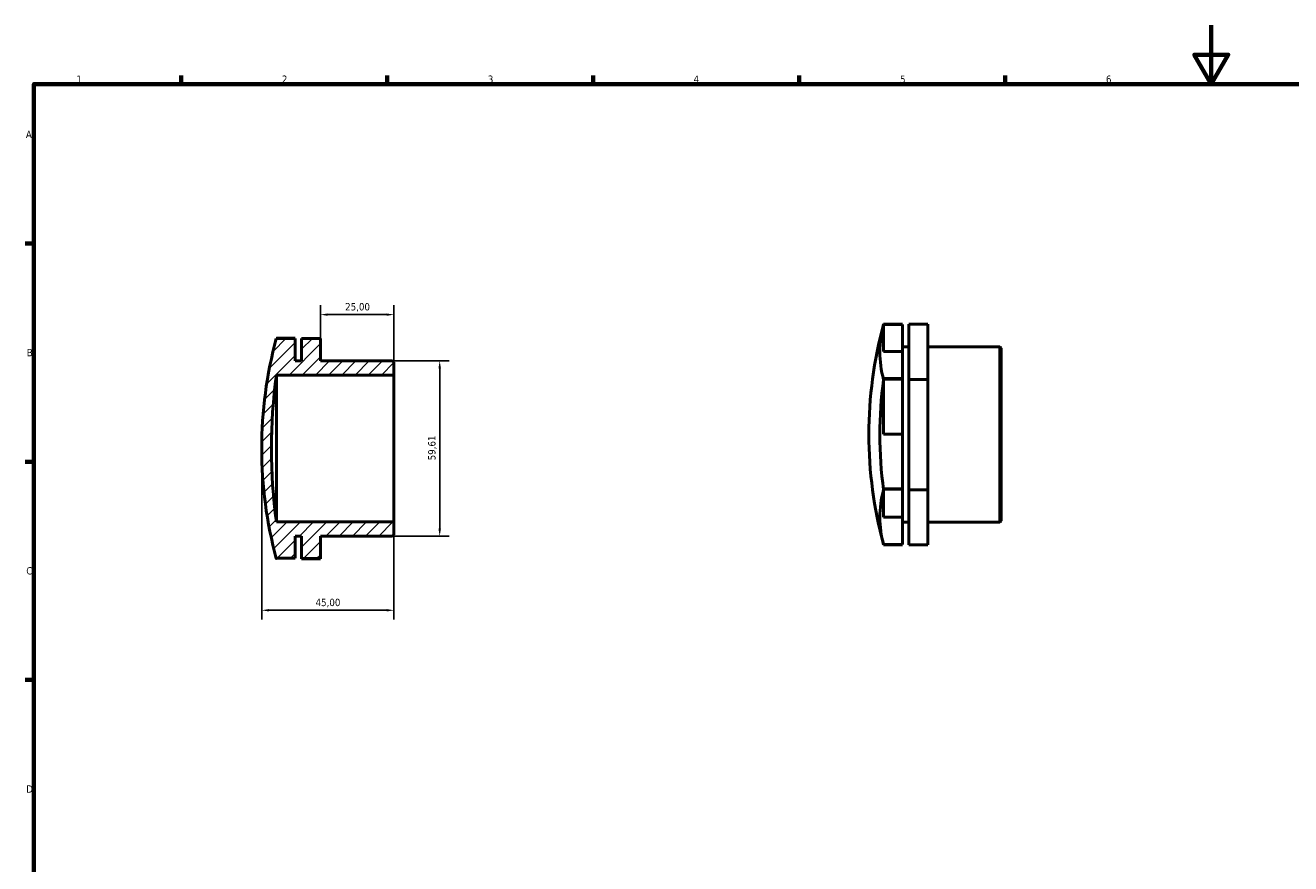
# Model space of a CAD drawing. Header units: millimetres. Extents: x 0 to 895, y 0 to 594.
# Tile 2 of 3: x 17 to 448, y 309 to 594. Entities that reach past the tile are written whole.
import ezdxf

# ---------------------------------------------------------------- set-up
doc = ezdxf.new("R2010")
doc.units = ezdxf.units.MM
for name, color, linetype, lineweight in [('Border (ISO)', 7, 'Continuous', 70), ('Dimension (ISO)', 7, 'Continuous', 25), ('Hatch (ISO)', 7, 'Continuous', 18), ('Visible (ISO)', 7, 'Continuous', 50)]:
    doc.layers.add(name, color=color, linetype=linetype, lineweight=lineweight)
doc.styles.add('Note Text (ISO)', font='tahoma.ttf')
doc.dimstyles.new('Default (ISO)', dxfattribs={"dimtxt": 2.5, "dimasz": 2.5, "dimexe": 3.175, "dimexo": 0, "dimgap": 0.762, "dimtad": 1, "dimrnd": 1e-08, "dimzin": 0, "dimtxsty": 'Note Text (ISO)', "dimcen": 0.09, "dimdle": 10, "dimclrd": 256, "dimclre": 256, "dimclrt": 232, "dimazin": 0, "dimtfac": 1.40208, "dimtmove": 0, "dimatfit": 3, "dimfxl": 1, "dimtolj": 1, "dimtzin": 0, "dimlwd": -1, "dimlwe": -1, "dimarcsym": 0})

# ---------------------------------------------------------------- blocks, each defined once
blk = doc.blocks.new('Borders Default Border')
at = {"layer": 'Border (ISO)'}
for p, q in [((70.08, 574), (70.08, 576.9)), ((140.17, 574), (140.17, 576.9)), ((210.25, 574), (210.25, 576.9)), ((280.33, 574), (280.33, 576.9)), ((350.42, 574), (350.42, 576.9)), ((20, 519.75), (17.1, 519.75)), ((20, 445.5), (17.1, 445.5)), ((20, 371.25), (17.1, 371.25))]:
    blk.add_line(p, q, dxfattribs=at)
at = {"layer": 'Border (ISO)', "flags": 128}
for points in [[(420.5, 594), (420.5, 574), (414.73, 584), (426.27, 584), (420.5, 574)], [(20, 20), (20, 574), (821, 574), (821, 20), (20, 20)]]:
    blk.add_lwpolyline(points, dxfattribs=at)
at = {"layer": 'Border (ISO)', "color": 232, "true_color": 0xca0064, "char_height": 2.5, "attachment_point": 7, "style": 'Note Text (ISO)'}
for s, insert in [('1', (34.48, 574.4)), ('2', (104.37, 574.4)), ('3', (174.43, 574.35)), ('4', (244.42, 574.4)), ('5', (314.64, 574.35)), ('6', (384.66, 574.35)), ('A', (17.29, 555.62)), ('B', (17.59, 481.37)), ('C', (17.43, 407.08)), ('D', (17.43, 332.88))]:
    blk.add_mtext(s, dxfattribs=dict(at, insert=insert))
blk = doc.blocks.new('*D7')
at = {"layer": 'Defpoints', "color": 0, "transparency": 16777216}
for p in [(142.05, 479.81), (142.05, 420.19), (158.05, 420.19)]:
    blk.add_point(p, dxfattribs=at)
at = {"layer": 'Dimension (ISO)', "transparency": 16777216}
for p, q in [((142.05, 479.81), (161.23, 479.81)), ((158.05, 477.31), (158.05, 422.69)), ((142.05, 420.19), (161.23, 420.19))]:
    blk.add_line(p, q, dxfattribs=at)
for points in [[(157.63, 477.31), (158.47, 477.31), (158.05, 479.81)], [(157.63, 422.69), (158.47, 422.69), (158.05, 420.19)]]:
    blk.add_solid(points, dxfattribs=at)
at = {"layer": 'Dimension (ISO)', "color": 232, "true_color": 0xca0064, "transparency": 16777216, "insert": (154.12, 445.97), "char_height": 2.5, "attachment_point": 1, "rotation": 90, "style": 'Note Text (ISO)'}
blk.add_mtext('\\A1;59,61', dxfattribs=at)
blk = doc.blocks.new('*D8')
at = {"layer": 'Defpoints', "color": 0, "transparency": 16777216}
for p in [(97.5, 450), (142.5, 425), (97.5, 394.94)]:
    blk.add_point(p, dxfattribs=at)
at = {"layer": 'Dimension (ISO)', "transparency": 16777216}
for p, q in [((97.5, 450), (97.5, 391.76)), ((142.5, 425), (142.5, 391.76)), ((140, 394.94), (100, 394.94))]:
    blk.add_line(p, q, dxfattribs=at)
for points in [[(100, 395.36), (100, 394.52), (97.5, 394.94)], [(140, 395.36), (140, 394.52), (142.5, 394.94)]]:
    blk.add_solid(points, dxfattribs=at)
at = {"layer": 'Dimension (ISO)', "color": 232, "true_color": 0xca0064, "transparency": 16777216, "insert": (115.83, 398.87), "char_height": 2.5, "attachment_point": 1, "style": 'Note Text (ISO)'}
blk.add_mtext('\\A1;45,00', dxfattribs=at)
blk = doc.blocks.new('*D9')
at = {"layer": 'Defpoints', "color": 0, "transparency": 16777216}
for p in [(142.5, 495.55), (117.5, 487.46), (142.5, 475)]:
    blk.add_point(p, dxfattribs=at)
at = {"layer": 'Dimension (ISO)', "transparency": 16777216}
for p, q in [((117.5, 487.46), (117.5, 498.72)), ((120, 495.55), (140, 495.55)), ((142.5, 475), (142.5, 498.72))]:
    blk.add_line(p, q, dxfattribs=at)
for points in [[(120, 495.96), (120, 495.13), (117.5, 495.55)], [(140, 495.96), (140, 495.13), (142.5, 495.55)]]:
    blk.add_solid(points, dxfattribs=at)
at = {"layer": 'Dimension (ISO)', "color": 232, "true_color": 0xca0064, "transparency": 16777216, "insert": (125.89, 499.48), "char_height": 2.5, "attachment_point": 1, "style": 'Note Text (ISO)'}
blk.add_mtext('\\A1;25,00', dxfattribs=at)

msp = doc.modelspace()

# ---------------------------------------------------------------- hatches: boundary and pattern name
at = {"layer": 'Hatch (ISO)'}
h = msp.add_hatch(dxfattribs=at)
h.set_pattern_fill('ANSI31', color=256, scale=25.4, style=0)
h.set_pattern_definition([(45, (0, 0), (-2.245064, 2.245064), [])])
edge = h.paths.add_edge_path()
edge.add_line((142.5, 479.357), (142.05, 479.807))
edge.add_line((142.05, 479.807), (117.5, 479.807))
edge.add_line((117.5, 479.807), (117.5, 487.461))
edge.add_line((117.5, 487.461), (111.071, 487.461))
edge.add_line((111.071, 487.461), (111.071, 479.807))
edge.add_line((111.071, 479.807), (108.929, 479.807))
edge.add_line((108.929, 479.807), (108.929, 487.375))
edge.add_line((108.929, 487.375), (102.5, 487.375))
edge.add_line((102.5, 487.375), (102.5, 487.461))
edge.add_line((102.5, 487.461), (102.482, 487.461))
edge.add_ellipse((240.826, 450), major_axis=(-138.344, 37.46), ratio=1, start_angle=0, end_angle=30.30211)
edge.add_line((102.482, 412.54), (102.5, 412.54))
edge.add_line((102.5, 412.54), (102.5, 412.626))
edge.add_line((102.5, 412.626), (108.929, 412.626))
edge.add_line((108.929, 412.626), (108.929, 420.193))
edge.add_line((108.929, 420.193), (111.071, 420.193))
edge.add_line((111.071, 420.193), (111.071, 412.54))
edge.add_line((111.071, 412.54), (117.5, 412.54))
edge.add_line((117.5, 412.54), (117.5, 420.193))
edge.add_line((117.5, 420.193), (142.05, 420.193))
edge.add_line((142.05, 420.193), (142.5, 420.643))
edge.add_line((142.5, 420.643), (142.5, 425))
edge.add_line((142.5, 425), (102.5, 425))
edge.add_ellipse((285.474, 450), major_axis=(-182.974, -25), ratio=1, start_angle=344.4395, end_angle=360, ccw=False)
edge.add_line((102.5, 475), (142.5, 475))
edge.add_line((142.5, 475), (142.5, 479.357))

# ---------------------------------------------------------------- linework, layer by layer
at = {"layer": 'Visible (ISO)'}
for p, q in [((309.031, 492.303), (309.031, 482.955)), ((315.46, 492.303), (309.031, 492.303)), ((309.031, 492.303), (309.031, 492.303)), ((309.031, 492.302), (315.46, 492.302)), ((315.46, 492.302), (309.031, 492.302)), ((315.46, 492.193), (309.031, 492.193)), ((315.46, 492.302), (315.46, 492.303)), ((315.46, 492.302), (315.46, 492.302)), ((315.46, 482.955), (315.46, 492.193)), ((324.031, 492.304), (317.603, 492.304)), ((317.603, 492.304), (317.603, 473.438)), ((324.031, 473.438), (324.031, 492.304)), ((102.5, 487.461), (102.482, 487.461)), ((108.929, 487.527), (102.5, 487.527)), ((102.5, 487.527), (102.5, 487.526)), ((102.5, 487.526), (108.929, 487.526)), ((102.5, 487.526), (102.5, 487.526)), ((108.929, 487.526), (102.5, 487.526)), ((102.5, 487.375), (102.5, 487.461)), ((108.929, 487.418), (102.5, 487.418)), ((108.929, 487.375), (102.5, 487.375)), ((108.929, 487.526), (108.929, 487.527)), ((108.929, 487.526), (108.929, 487.526)), ((108.929, 487.375), (108.929, 487.418)), ((108.929, 479.807), (108.929, 487.375)), ((117.5, 487.461), (111.071, 487.461)), ((111.071, 487.461), (111.071, 479.807)), ((117.5, 479.807), (117.5, 487.461)), ((309.031, 482.955), (315.46, 482.955)), ((315.46, 484.583), (317.603, 484.583)), ((315.46, 482.955), (315.46, 473.772)), ((324.031, 484.583), (348.581, 484.583)), ((348.581, 424.969), (348.581, 484.583)), ((349.031, 484.133), (348.581, 484.583)), ((349.031, 484.133), (349.031, 425.419)), ((111.071, 479.807), (108.929, 479.807)), ((142.05, 479.807), (117.5, 479.807)), ((142.5, 479.357), (142.05, 479.807)), ((142.5, 475), (142.5, 479.357)), ((102.5, 475), (142.5, 475)), ((102.5, 425), (102.5, 475)), ((142.5, 425), (142.5, 475)), ((315.46, 473.772), (309.031, 473.772)), ((309.031, 473.772), (309.031, 473.771)), ((309.031, 473.771), (309.031, 473.769)), ((315.46, 473.771), (309.031, 473.771)), ((309.031, 473.769), (315.46, 473.769)), ((309.031, 473.55), (309.031, 473.439)), ((315.46, 473.55), (309.031, 473.55)), ((315.46, 473.771), (315.46, 473.772)), ((315.46, 473.769), (315.46, 473.771)), ((315.46, 473.769), (315.46, 473.55)), ((315.46, 454.841), (315.46, 473.55)), ((309.031, 473.439), (309.031, 473.436)), ((309.031, 473.436), (309.031, 454.841)), ((324.031, 473.438), (317.603, 473.438)), ((317.603, 473.438), (317.603, 435.911)), ((324.031, 435.911), (324.031, 473.438)), ((309.031, 454.841), (315.46, 454.841)), ((315.46, 454.841), (315.46, 436.246)), ((315.46, 436.246), (309.031, 436.246)), ((309.031, 436.246), (309.031, 436.244)), ((309.031, 436.244), (315.46, 436.244)), ((315.46, 436.244), (309.031, 436.244)), ((309.031, 436.244), (309.031, 436.244)), ((309.031, 436.132), (309.031, 435.913)), ((315.46, 436.132), (309.031, 436.132)), ((309.031, 435.913), (309.031, 435.91)), ((309.031, 435.91), (309.031, 426.662)), ((315.46, 436.244), (315.46, 436.246)), ((315.46, 436.244), (315.46, 436.132)), ((315.46, 436.244), (315.46, 436.244)), ((315.46, 426.662), (315.46, 436.132)), ((324.031, 435.911), (317.603, 435.911)), ((317.603, 435.911), (317.603, 417.248)), ((324.031, 417.248), (324.031, 435.911)), ((309.031, 426.662), (315.46, 426.662)), ((315.46, 426.662), (315.46, 417.359)), ((142.5, 425), (102.5, 425)), ((142.5, 420.643), (142.5, 425)), ((315.46, 424.969), (317.603, 424.969)), ((324.031, 424.969), (348.581, 424.969)), ((349.031, 425.419), (348.581, 424.969)), ((108.929, 412.626), (108.929, 420.193)), ((108.929, 420.193), (111.071, 420.193)), ((111.071, 420.193), (111.071, 412.54)), ((117.5, 412.54), (117.5, 420.193)), ((117.5, 420.193), (142.05, 420.193)), ((142.05, 420.193), (142.5, 420.643)), ((309.031, 417.359), (309.031, 417.25)), ((315.46, 417.359), (309.031, 417.359)), ((315.46, 417.25), (309.031, 417.25)), ((309.031, 417.25), (309.031, 417.249)), ((315.46, 417.249), (309.031, 417.249)), ((315.46, 417.249), (315.46, 417.25)), ((324.031, 417.248), (317.603, 417.248)), ((102.482, 412.54), (102.5, 412.54)), ((102.5, 412.54), (102.5, 412.626)), ((102.5, 412.626), (108.929, 412.626)), ((102.5, 412.54), (102.5, 412.474)), ((111.071, 412.54), (117.5, 412.54)), ((111.071, 412.54), (111.071, 412.473)), ((117.5, 412.473), (111.071, 412.473)), ((117.5, 412.473), (117.5, 412.54))]:
    msp.add_line(p, q, dxfattribs=at)
for centre, radius, start, end in [((447.357, 454.776), 143.326, 164.84895, 195.15105), ((240.826, 450), 143.326, 164.84895, 195.15105), ((285.474, 450), 184.674, 172.21975, 187.78025)]:
    msp.add_arc(centre, radius, start, end, dxfattribs=at)
for centre, ratio, start_param, end_param in [((447.357, 482.871), 0.5027026, 6.1483723, 6.4179984), ((447.357, 482.972), 0.4972926, 6.1483723, 6.1493351), ((447.357, 454.674), 0.9999951, 6.1483723, 6.4179984), ((447.357, 426.58), 0.4972926, 6.1483723, 6.4179984), ((240.826, 421.804), 0.4972926, 0.1338502, 0.134813)]:
    msp.add_ellipse(centre, major_axis=(-139.593, 0), ratio=ratio, start_param=start_param, end_param=end_param, dxfattribs=at)

# ---------------------------------------------------------------- block references
msp.add_blockref('Borders Default Border', (0, 0))

# ---------------------------------------------------------------- dimensions: what is measured, and where the dimension line sits
at = {"layer": 'Dimension (ISO)'}
for base, p1, p2, angle, picture, middle in [((142.5, 495.548), (117.5, 487.461), (142.5, 475), 180, '*D9', (130, 495.548)), ((158.05, 420.193), (142.05, 479.807), (142.05, 420.193), 90, '*D7', (158.05, 450)), ((97.5, 394.939), (142.5, 425), (97.5, 450), 180, '*D8', (120, 394.939))]:
    dim = msp.add_linear_dim(base=base, p1=p1, p2=p2, angle=angle, dimstyle='Default (ISO)', override={"dimdec": 2, "dimtp": 0, "dimtm": 0, "dimtdec": 2, "dimtofl": 0, "dimatfit": 1}, dxfattribs=at)
    dim.commit()
    dim.dimension.update_dxf_attribs({"geometry": picture, "text_midpoint": middle, "dimtype": 160})

doc.saveas('drawing.dxf')
